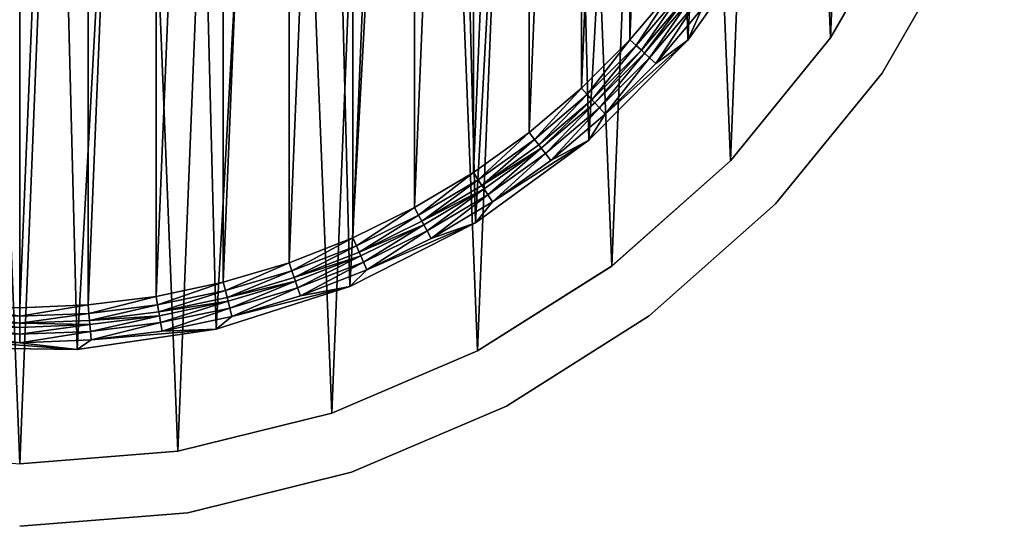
# Model space of a CAD drawing. Header units: millimetres. Extents: x 70 to 909, y -420 to 420.
# Tile 5 of 15: x 489 to 884, y -420 to -217. Entities that reach past the tile are written whole.
import ezdxf

# ---------------------------------------------------------------- set-up
doc = ezdxf.new("R2010")
doc.units = ezdxf.units.MM
doc.header["$LTSCALE"] = 25.4
doc.layers.get('0').update_dxf_attribs({"true_color": 0xff5454})

# ---------------------------------------------------------------- blocks, each defined once
blk = doc.blocks.new('MIST-8944.STL')
at = {"color": 7, "true_color": 0xffffff}
mesh = blk.add_polyface(dxfattribs=at)
corners = [(97.16, -47.61, 1.61), (102.27, 79.01, 1.61), (94.6, 15.91, 1.61), (109.88, -109.9, 1.61), (119.95, 140.07, 1.61), (132.42, -169.33, 1.61), (147.2, 197.5, 1.61), (164.21, -224.39, 1.61), (183.32, 249.82, 1.61), (204.41, -273.63, 1.61), (227.35, 295.66, 1.61), (251.99, -315.78, 1.61), (278.17, 333.85, 1.61), (305.72, -349.76, 1.61), (334.46, 363.39, 1.61), (364.2, -374.67, 1.61), (394.75, 383.52, 1.61), (425.92, -389.88, 1.61), (457.5, 393.72, 1.61), (489.28, -395, 1.61), (521.07, 393.72, 1.61), (552.65, -389.88, 1.61), (583.81, 383.52, 1.61), (614.37, -374.67, 1.61), (644.11, 363.39, 1.61), (672.85, -349.76, 1.61), (700.4, 333.85, 1.61), (726.58, -315.78, 1.61), (751.22, 295.66, 1.61), (774.16, -273.63, 1.61), (795.25, 249.82, 1.61), (814.36, -224.39, 1.61), (831.36, 197.5, 1.61), (846.15, -169.33, 1.61), (858.62, 140.07, 1.61), (868.69, -109.9, 1.61), (876.3, 79.01, 1.61), (881.4, -47.61, 1.61), (883.96, 15.91, 1.61)]
mesh.append_faces([[corners[k] for k in face] for face in [(0, 1, 2), (36, 37, 38)]], dxfattribs={"vtx0": -1, "color": 7})
mesh.append_faces([[corners[k] for k in face] for face in [(1, 3, 4), (4, 5, 6), (6, 7, 8), (8, 9, 10), (10, 11, 12), (12, 13, 14), (14, 15, 16), (16, 17, 18), (18, 19, 20), (20, 21, 22), (22, 23, 24), (24, 25, 26), (26, 27, 28), (28, 29, 30), (30, 31, 32), (32, 33, 34), (34, 35, 36)]], dxfattribs={"vtx0": -1, "vtx1": -1, "color": 7})
mesh.append_faces([[corners[k] for k in face] for face in [(1, 0, 3), (4, 3, 5), (6, 5, 7), (8, 7, 9), (10, 9, 11), (12, 11, 13), (14, 13, 15), (16, 15, 17), (18, 17, 19), (20, 19, 21), (22, 21, 23), (24, 23, 25), (26, 25, 27), (28, 27, 29), (30, 29, 31), (32, 31, 33), (34, 33, 35), (36, 35, 37)]], dxfattribs={"vtx0": -1, "vtx2": -1, "color": 7})
mesh = blk.add_polyface(dxfattribs=at)
corners = [(142.5, 47.34, 162.11), (143.9, 28.62, 162.11), (142.71, 0, 162.11), (147.44, 57.04, 162.11), (154.58, 102.35, 162.11), (153.32, 85.08, 162.11), (161.49, 112.53, 162.11), (175.34, 154.72, 162.11), (171.9, 139.22, 162.11), (184.48, 164.95, 162.11), (204.22, 203.07, 162.11), (199.14, 189.56, 162.11), (215.79, 212.87, 162.11), (240.49, 246.17, 162.11), (234.3, 234.73, 162.11), (254.56, 254.98, 162.11), (283.2, 282.89, 162.11), (276.41, 273.49, 162.11), (299.73, 290.14, 162.11), (331.25, 312.29, 162.11), (324.33, 304.8, 162.11), (350.07, 317.38, 162.11), (383.39, 333.6, 162.11), (376.75, 327.79, 162.11), (404.2, 335.97, 162.11), (438.27, 346.26, 162.11), (432.24, 341.85, 162.11), (460.66, 345.39, 162.11), (494.48, 349.96, 162.11), (489.28, 346.57, 162.11), (517.9, 345.39, 162.11), (550.55, 344.6, 162.11), (546.33, 341.85, 162.11), (574.36, 335.97, 162.11), (605.03, 330.31, 162.11), (601.81, 327.8, 162.11), (628.5, 317.38, 162.11), (656.52, 307.46, 162.11), (654.23, 304.8, 162.11), (678.84, 290.14, 162.11), (703.67, 276.66, 162.11), (702.15, 273.5, 162.11), (724.01, 254.98, 162.11), (745.27, 238.68, 162.11), (744.27, 234.73, 162.11), (762.78, 212.87, 162.11), (780.25, 194.53, 162.11), (779.42, 189.56, 162.11), (794.09, 164.95, 162.11), (807.68, 145.34, 162.11), (806.67, 139.22, 162.11), (817.08, 112.53, 162.11), (826.87, 92.38, 162.11), (825.25, 85.08, 162.11), (831.13, 57.05, 162.11), (837.32, 37.03, 162.11), (834.67, 28.62, 162.11), (835.86, 0, 162.11), (139.4, -8.9, 162.11), (145.36, -64.91, 162.11), (143.9, -28.62, 162.11), (147.44, -57.05, 162.11), (160.22, -119.24, 162.11), (153.32, -85.08, 162.11), (161.49, -112.53, 162.11), (183.61, -170.48, 162.11), (171.9, -139.22, 162.11), (184.48, -164.95, 162.11), (214.92, -217.31, 162.11), (199.15, -189.56, 162.11), (215.79, -212.87, 162.11), (253.33, -258.51, 162.11), (234.3, -234.73, 162.11), (254.56, -254.98, 162.11), (297.85, -293.01, 162.11), (276.42, -273.5, 162.11), (299.73, -290.14, 162.11), (347.33, -319.92, 162.11), (324.34, -304.8, 162.11), (350.07, -317.38, 162.11), (400.49, -338.55, 162.11), (376.75, -327.8, 162.11), (404.21, -335.97, 162.11), (455.95, -348.41, 162.11), (432.24, -341.85, 162.11), (460.67, -345.39, 162.11), (512.27, -349.24, 162.11), (489.29, -346.57, 162.11), (517.91, -345.39, 162.11), (567.99, -341.03, 162.11), (546.33, -341.85, 162.11), (574.36, -335.97, 162.11), (621.68, -323.99, 162.11), (601.82, -327.79, 162.11), (628.5, -317.38, 162.11), (671.94, -298.56, 162.11), (654.24, -304.8, 162.11), (678.84, -290.14, 162.11), (717.47, -265.39, 162.11), (702.16, -273.49, 162.11), (724.01, -254.98, 162.11), (757.08, -225.35, 162.11), (744.27, -234.73, 162.11), (762.78, -212.87, 162.11), (789.76, -179.48, 162.11), (779.42, -189.56, 162.11), (794.09, -164.95, 162.11), (814.66, -128.95, 162.11), (806.67, -139.22, 162.11), (817.08, -112.53, 162.11), (831.13, -75.09, 162.11), (825.25, -85.08, 162.11), (831.13, -57.04, 162.11), (834.67, -28.62, 162.11), (838.75, -19.28, 162.11)]
mesh.append_faces([[corners[k] for k in face] for face in [(1, 0, 3), (3, 4, 5), (5, 4, 6), (6, 7, 8), (8, 7, 9), (9, 10, 11), (11, 10, 12), (12, 13, 14), (14, 13, 15), (15, 16, 17), (17, 16, 18), (18, 19, 20), (20, 19, 21), (21, 22, 23), (23, 22, 24), (24, 25, 26), (26, 25, 27), (27, 28, 29), (29, 28, 30), (30, 31, 32), (32, 31, 33), (33, 34, 35), (35, 34, 36), (36, 37, 38), (38, 37, 39), (39, 40, 41), (41, 40, 42), (42, 43, 44), (44, 43, 45), (45, 46, 47), (47, 46, 48), (48, 49, 50), (50, 49, 51), (51, 52, 53), (53, 52, 54), (54, 55, 56), (56, 55, 57), (58, 2, 59), (59, 61, 62), (62, 64, 65), (65, 67, 68), (68, 70, 71), (71, 73, 74), (74, 76, 77), (77, 79, 80), (80, 82, 83), (83, 85, 86), (86, 88, 89), (89, 91, 92), (92, 94, 95), (95, 97, 98), (98, 100, 101), (101, 103, 104), (104, 106, 107), (107, 109, 110), (110, 113, 114), (114, 57, 55)]], dxfattribs={"vtx0": -1, "vtx1": -1, "color": 7})
mesh.append_faces([[corners[k] for k in face] for face in [(0, 1, 2), (3, 0, 4), (6, 4, 7), (9, 7, 10), (12, 10, 13), (15, 13, 16), (18, 16, 19), (21, 19, 22), (24, 22, 25), (27, 25, 28), (30, 28, 31), (33, 31, 34), (36, 34, 37), (39, 37, 40), (42, 40, 43), (45, 43, 46), (48, 46, 49), (51, 49, 52), (54, 52, 55), (2, 58, 0), (59, 2, 60), (59, 60, 61), (62, 61, 63), (62, 63, 64), (65, 64, 66), (65, 66, 67), (68, 67, 69), (68, 69, 70), (71, 70, 72), (71, 72, 73), (74, 73, 75), (74, 75, 76), (77, 76, 78), (77, 78, 79), (80, 79, 81), (80, 81, 82), (83, 82, 84), (83, 84, 85), (86, 85, 87), (86, 87, 88), (89, 88, 90), (89, 90, 91), (92, 91, 93), (92, 93, 94), (95, 94, 96), (95, 96, 97), (98, 97, 99), (98, 99, 100), (101, 100, 102), (101, 102, 103), (104, 103, 105), (104, 105, 106), (107, 106, 108), (107, 108, 109), (110, 109, 111), (110, 111, 112), (110, 112, 113), (114, 113, 57)]], dxfattribs={"vtx0": -1, "vtx2": -1, "color": 7})
mesh = blk.add_polyface(dxfattribs=at)
corners = [(145.36, -64.91, 162.9), (142.5, 47.34, 162.9), (139.4, -8.9, 162.9), (154.58, 102.35, 162.9), (160.22, -119.24, 162.9), (175.34, 154.72, 162.9), (183.61, -170.48, 162.9), (204.22, 203.07, 162.9), (214.92, -217.31, 162.9), (240.49, 246.17, 162.9), (253.33, -258.51, 162.9), (283.2, 282.89, 162.9), (297.85, -293.01, 162.9), (331.25, 312.29, 162.9), (347.33, -319.92, 162.9), (383.39, 333.6, 162.9), (400.49, -338.55, 162.9), (438.27, 346.26, 162.9), (455.95, -348.41, 162.9), (494.48, 349.96, 162.9), (512.27, -349.24, 162.9), (550.55, 344.6, 162.9), (567.99, -341.03, 162.9), (605.03, 330.31, 162.9), (621.68, -323.99, 162.9), (656.52, 307.46, 162.9), (671.94, -298.56, 162.9), (703.67, 276.66, 162.9), (717.47, -265.39, 162.9), (745.27, 238.68, 162.9), (757.08, -225.35, 162.9), (780.25, 194.53, 162.9), (789.76, -179.48, 162.9), (807.68, 145.34, 162.9), (814.66, -128.95, 162.9), (826.87, 92.38, 162.9), (831.13, -75.09, 162.9), (837.32, 37.03, 162.9), (838.75, -19.28, 162.9)]
mesh.append_faces([[corners[k] for k in face] for face in [(0, 1, 2), (37, 36, 38)]], dxfattribs={"vtx0": -1, "color": 7})
mesh.append_faces([[corners[k] for k in face] for face in [(1, 0, 3), (3, 4, 5), (5, 6, 7), (7, 8, 9), (9, 10, 11), (11, 12, 13), (13, 14, 15), (15, 16, 17), (17, 18, 19), (19, 20, 21), (21, 22, 23), (23, 24, 25), (25, 26, 27), (27, 28, 29), (29, 30, 31), (31, 32, 33), (33, 34, 35), (35, 36, 37)]], dxfattribs={"vtx0": -1, "vtx1": -1, "color": 7})
mesh.append_faces([[corners[k] for k in face] for face in [(3, 0, 4), (5, 4, 6), (7, 6, 8), (9, 8, 10), (11, 10, 12), (13, 12, 14), (15, 14, 16), (17, 16, 18), (19, 18, 20), (21, 20, 22), (23, 22, 24), (25, 24, 26), (27, 26, 28), (29, 28, 30), (31, 30, 32), (33, 32, 34), (35, 34, 36)]], dxfattribs={"vtx0": -1, "vtx2": -1, "color": 7})
mesh = blk.add_polyface(dxfattribs=at)
corners = [(157.95, 27.45, 154.11), (157.95, -27.46, 154.11), (156.81, 0, 154.11), (161.34, 54.72, 154.11), (161.35, -54.73, 154.11), (166.98, 81.62, 154.11), (166.98, -81.62, 154.11), (174.82, 107.95, 154.11), (174.83, -107.96, 154.11), (184.81, 133.55, 154.11), (184.81, -133.55, 154.11), (196.88, 158.24, 154.11), (196.88, -158.24, 154.11), (210.95, 181.84, 154.11), (210.95, -181.85, 154.11), (226.91, 204.21, 154.11), (226.92, -204.21, 154.11), (244.67, 225.18, 154.11), (244.68, -225.18, 154.11), (264.1, 244.61, 154.11), (264.11, -244.61, 154.11), (285.07, 262.37, 154.11), (285.08, -262.37, 154.11), (307.44, 278.34, 154.11), (307.44, -278.34, 154.11), (331.04, 292.4, 154.11), (331.05, -292.4, 154.11), (355.73, 304.47, 154.11), (355.73, -304.47, 154.11), (381.33, 314.46, 154.11), (381.33, -314.46, 154.11), (407.67, 322.3, 154.11), (407.67, -322.3, 154.11), (434.56, 327.94, 154.11), (434.56, -327.94, 154.11), (461.83, 331.34, 154.11), (461.83, -331.34, 154.11), (489.28, 332.47, 154.11), (489.29, -332.47, 154.11), (516.74, 331.34, 154.11), (516.74, -331.34, 154.11), (544.01, 327.94, 154.11), (544.01, -327.94, 154.11), (570.9, 322.3, 154.11), (570.9, -322.3, 154.11), (597.24, 314.46, 154.11), (597.24, -314.46, 154.11), (622.84, 304.47, 154.11), (622.84, -304.47, 154.11), (647.52, 292.4, 154.11), (647.53, -292.4, 154.11), (671.13, 278.34, 154.11), (671.13, -278.34, 154.11), (693.49, 262.37, 154.11), (693.5, -262.37, 154.11), (714.46, 244.61, 154.11), (714.46, -244.61, 154.11), (733.89, 225.18, 154.11), (733.89, -225.18, 154.11), (751.65, 204.21, 154.11), (751.65, -204.21, 154.11), (767.62, 181.85, 154.11), (767.62, -181.84, 154.11), (781.69, 158.24, 154.11), (781.69, -158.24, 154.11), (793.75, 133.55, 154.11), (793.76, -133.55, 154.11), (803.74, 107.96, 154.11), (803.74, -107.95, 154.11), (811.58, 81.62, 154.11), (811.59, -81.62, 154.11), (817.22, 54.73, 154.11), (817.22, -54.72, 154.11), (820.62, 27.46, 154.11), (820.62, -27.45, 154.11), (821.76, 0, 154.11)]
mesh.append_faces([[corners[k] for k in face] for face in [(0, 1, 2), (74, 73, 75)]], dxfattribs={"vtx0": -1, "color": 7})
mesh.append_faces([[corners[k] for k in face] for face in [(1, 3, 4), (4, 5, 6), (6, 7, 8), (8, 9, 10), (10, 11, 12), (12, 13, 14), (14, 15, 16), (16, 17, 18), (18, 19, 20), (20, 21, 22), (22, 23, 24), (24, 25, 26), (26, 27, 28), (28, 29, 30), (30, 31, 32), (32, 33, 34), (34, 35, 36), (36, 37, 38), (38, 39, 40), (40, 41, 42), (42, 43, 44), (44, 45, 46), (46, 47, 48), (48, 49, 50), (50, 51, 52), (52, 53, 54), (54, 55, 56), (56, 57, 58), (58, 59, 60), (60, 61, 62), (62, 63, 64), (64, 65, 66), (66, 67, 68), (68, 69, 70), (70, 71, 72), (72, 73, 74)]], dxfattribs={"vtx0": -1, "vtx1": -1, "color": 7})
mesh.append_faces([[corners[k] for k in face] for face in [(1, 0, 3), (4, 3, 5), (6, 5, 7), (8, 7, 9), (10, 9, 11), (12, 11, 13), (14, 13, 15), (16, 15, 17), (18, 17, 19), (20, 19, 21), (22, 21, 23), (24, 23, 25), (26, 25, 27), (28, 27, 29), (30, 29, 31), (32, 31, 33), (34, 33, 35), (36, 35, 37), (38, 37, 39), (40, 39, 41), (42, 41, 43), (44, 43, 45), (46, 45, 47), (48, 47, 49), (50, 49, 51), (52, 51, 53), (54, 53, 55), (56, 55, 57), (58, 57, 59), (60, 59, 61), (62, 61, 63), (64, 63, 65), (66, 65, 67), (68, 67, 69), (70, 69, 71), (72, 71, 73)]], dxfattribs={"vtx0": -1, "vtx2": -1, "color": 7})
at = {"color": 254, "true_color": 0xe3e2e8}
mesh = blk.add_polyface(dxfattribs=at)
corners = [(846.15, -169.33, 1.61), (814.36, -224.38, 151.61), (814.36, -224.39, 1.61), (846.14, -169.33, 151.61)]
mesh.append_faces([[corners[k] for k in face] for face in [(0, 1, 2), (1, 0, 3)]], dxfattribs={"vtx0": -1, "color": 254})
at = {"color": 7, "true_color": 0xffffff}
mesh = blk.add_polyface(dxfattribs=at)
corners = [(789.76, -179.48, 162.11), (757.08, -225.35, 162.9), (757.08, -225.35, 162.11), (789.76, -179.48, 162.9)]
mesh.append_faces([[corners[k] for k in face] for face in [(0, 1, 2), (1, 0, 3)]], dxfattribs={"vtx0": -1, "color": 7})
at = {"color": 254, "true_color": 0xe3e2e8}
mesh = blk.add_polyface(dxfattribs=at)
corners = [(868.73, -180.05, 1.61), (834.94, -238.59, 151.61), (834.94, -238.59, 1.61), (868.73, -180.05, 151.61)]
mesh.append_faces([[corners[k] for k in face] for face in [(0, 1, 2), (1, 0, 3)]], dxfattribs={"vtx0": -1, "color": 254})
at = {"color": 7, "true_color": 0xffffff}
mesh = blk.add_polyface(dxfattribs=at)
corners = [(751.65, -204.21, 154.11), (736.44, -227.52, 154.9), (733.89, -225.18, 154.11), (754.38, -206.33, 154.9)]
mesh.append_faces([[corners[k] for k in face] for face in [(0, 1, 2), (1, 0, 3)]], dxfattribs={"vtx0": -1, "color": 7})
mesh = blk.add_polyface(dxfattribs=at)
corners = [(754.38, -206.33, 154.9), (738.48, -229.4, 157.1), (736.44, -227.52, 154.9), (756.57, -208.04, 157.1)]
mesh.append_faces([[corners[k] for k in face] for face in [(0, 1, 2), (1, 0, 3)]], dxfattribs={"vtx0": -1, "color": 7})
mesh = blk.add_polyface(dxfattribs=at)
corners = [(756.57, -208.04, 157.1), (739.68, -230.5, 159.13), (738.48, -229.4, 157.1), (757.86, -209.04, 159.13)]
mesh.append_faces([[corners[k] for k in face] for face in [(0, 1, 2), (1, 0, 3)]], dxfattribs={"vtx0": -1, "color": 7})
mesh = blk.add_polyface(dxfattribs=at)
corners = [(757.86, -209.04, 159.13), (741.72, -232.39, 161.33), (739.68, -230.5, 159.13), (760.05, -210.75, 161.33)]
mesh.append_faces([[corners[k] for k in face] for face in [(0, 1, 2), (1, 0, 3)]], dxfattribs={"vtx0": -1, "color": 7})
mesh = blk.add_polyface(dxfattribs=at)
corners = [(760.05, -210.75, 161.33), (744.27, -234.73, 162.11), (741.72, -232.39, 161.33), (762.78, -212.87, 162.11)]
mesh.append_faces([[corners[k] for k in face] for face in [(0, 1, 2), (1, 0, 3)]], dxfattribs={"vtx0": -1, "color": 7})
at = {"color": 254, "true_color": 0xe3e2e8}
mesh = blk.add_polyface(dxfattribs=at)
corners = [(814.36, -224.39, 1.61), (774.16, -273.62, 151.61), (774.16, -273.63, 1.61), (814.36, -224.38, 151.61)]
mesh.append_faces([[corners[k] for k in face] for face in [(0, 1, 2), (1, 0, 3)]], dxfattribs={"vtx0": -1, "color": 254})
at = {"color": 7, "true_color": 0xffffff}
mesh = blk.add_polyface(dxfattribs=at)
corners = [(733.89, -225.18, 154.11), (716.8, -247.15, 154.9), (714.46, -244.61, 154.11), (736.44, -227.52, 154.9)]
mesh.append_faces([[corners[k] for k in face] for face in [(0, 1, 2), (1, 0, 3)]], dxfattribs={"vtx0": -1, "color": 7})
mesh = blk.add_polyface(dxfattribs=at)
corners = [(736.44, -227.52, 154.9), (718.69, -249.19, 157.1), (716.8, -247.15, 154.9), (738.48, -229.4, 157.1)]
mesh.append_faces([[corners[k] for k in face] for face in [(0, 1, 2), (1, 0, 3)]], dxfattribs={"vtx0": -1, "color": 7})
mesh = blk.add_polyface(dxfattribs=at)
corners = [(757.08, -225.35, 162.11), (717.47, -265.39, 162.9), (717.47, -265.39, 162.11), (757.08, -225.35, 162.9)]
mesh.append_faces([[corners[k] for k in face] for face in [(0, 1, 2), (1, 0, 3)]], dxfattribs={"vtx0": -1, "color": 7})
mesh = blk.add_polyface(dxfattribs=at)
corners = [(738.48, -229.4, 157.1), (719.79, -250.39, 159.13), (718.69, -249.19, 157.1), (739.68, -230.5, 159.13)]
mesh.append_faces([[corners[k] for k in face] for face in [(0, 1, 2), (1, 0, 3)]], dxfattribs={"vtx0": -1, "color": 7})
mesh = blk.add_polyface(dxfattribs=at)
corners = [(739.68, -230.5, 159.13), (721.67, -252.44, 161.33), (719.79, -250.39, 159.13), (741.72, -232.39, 161.33)]
mesh.append_faces([[corners[k] for k in face] for face in [(0, 1, 2), (1, 0, 3)]], dxfattribs={"vtx0": -1, "color": 7})
mesh = blk.add_polyface(dxfattribs=at)
corners = [(741.72, -232.39, 161.33), (724.01, -254.98, 162.11), (721.67, -252.44, 161.33), (744.27, -234.73, 162.11)]
mesh.append_faces([[corners[k] for k in face] for face in [(0, 1, 2), (1, 0, 3)]], dxfattribs={"vtx0": -1, "color": 7})
at = {"color": 254, "true_color": 0xe3e2e8}
mesh = blk.add_polyface(dxfattribs=at)
corners = [(834.94, -238.59, 1.61), (792.19, -290.94, 151.61), (792.19, -290.94, 1.61), (834.94, -238.59, 151.61)]
mesh.append_faces([[corners[k] for k in face] for face in [(0, 1, 2), (1, 0, 3)]], dxfattribs={"vtx0": -1, "color": 254})
at = {"color": 7, "true_color": 0xffffff}
mesh = blk.add_polyface(dxfattribs=at)
corners = [(714.46, -244.61, 154.11), (695.62, -265.1, 154.9), (693.5, -262.37, 154.11), (716.8, -247.15, 154.9)]
mesh.append_faces([[corners[k] for k in face] for face in [(0, 1, 2), (1, 0, 3)]], dxfattribs={"vtx0": -1, "color": 7})
mesh = blk.add_polyface(dxfattribs=at)
corners = [(716.8, -247.15, 154.9), (697.32, -267.29, 157.1), (695.62, -265.1, 154.9), (718.69, -249.19, 157.1)]
mesh.append_faces([[corners[k] for k in face] for face in [(0, 1, 2), (1, 0, 3)]], dxfattribs={"vtx0": -1, "color": 7})
mesh = blk.add_polyface(dxfattribs=at)
corners = [(718.69, -249.19, 157.1), (698.33, -268.57, 159.13), (697.32, -267.29, 157.1), (719.79, -250.39, 159.13)]
mesh.append_faces([[corners[k] for k in face] for face in [(0, 1, 2), (1, 0, 3)]], dxfattribs={"vtx0": -1, "color": 7})
mesh = blk.add_polyface(dxfattribs=at)
corners = [(719.79, -250.39, 159.13), (700.03, -270.77, 161.33), (698.33, -268.57, 159.13), (721.67, -252.44, 161.33)]
mesh.append_faces([[corners[k] for k in face] for face in [(0, 1, 2), (1, 0, 3)]], dxfattribs={"vtx0": -1, "color": 7})
mesh = blk.add_polyface(dxfattribs=at)
corners = [(721.67, -252.44, 161.33), (702.16, -273.49, 162.11), (700.03, -270.77, 161.33), (724.01, -254.98, 162.11)]
mesh.append_faces([[corners[k] for k in face] for face in [(0, 1, 2), (1, 0, 3)]], dxfattribs={"vtx0": -1, "color": 7})
mesh = blk.add_polyface(dxfattribs=at)
corners = [(693.5, -262.37, 154.11), (673.02, -281.23, 154.9), (671.13, -278.34, 154.11), (695.62, -265.1, 154.9)]
mesh.append_faces([[corners[k] for k in face] for face in [(0, 1, 2), (1, 0, 3)]], dxfattribs={"vtx0": -1, "color": 7})
mesh = blk.add_polyface(dxfattribs=at)
corners = [(717.47, -265.39, 162.9), (671.94, -298.56, 162.11), (717.47, -265.39, 162.11), (671.94, -298.56, 162.9)]
mesh.append_faces([[corners[k] for k in face] for face in [(0, 1, 2), (1, 0, 3)]], dxfattribs={"vtx0": -1, "color": 7})
mesh = blk.add_polyface(dxfattribs=at)
corners = [(695.62, -265.1, 154.9), (674.54, -283.55, 157.1), (673.02, -281.23, 154.9), (697.32, -267.29, 157.1)]
mesh.append_faces([[corners[k] for k in face] for face in [(0, 1, 2), (1, 0, 3)]], dxfattribs={"vtx0": -1, "color": 7})
mesh = blk.add_polyface(dxfattribs=at)
corners = [(698.33, -268.57, 159.13), (674.54, -283.55, 157.1), (697.32, -267.29, 157.1), (675.43, -284.92, 159.13)]
mesh.append_faces([[corners[k] for k in face] for face in [(0, 1, 2), (1, 0, 3)]], dxfattribs={"vtx0": -1, "color": 7})
mesh = blk.add_polyface(dxfattribs=at)
corners = [(698.33, -268.57, 159.13), (676.95, -287.25, 161.33), (675.43, -284.92, 159.13), (700.03, -270.77, 161.33)]
mesh.append_faces([[corners[k] for k in face] for face in [(0, 1, 2), (1, 0, 3)]], dxfattribs={"vtx0": -1, "color": 7})
mesh = blk.add_polyface(dxfattribs=at)
corners = [(700.03, -270.77, 161.33), (678.84, -290.14, 162.11), (676.95, -287.25, 161.33), (702.16, -273.49, 162.11)]
mesh.append_faces([[corners[k] for k in face] for face in [(0, 1, 2), (1, 0, 3)]], dxfattribs={"vtx0": -1, "color": 7})
at = {"color": 254, "true_color": 0xe3e2e8}
mesh = blk.add_polyface(dxfattribs=at)
corners = [(774.16, -273.62, 151.61), (726.58, -315.78, 1.61), (774.16, -273.63, 1.61), (726.57, -315.78, 151.61)]
mesh.append_faces([[corners[k] for k in face] for face in [(0, 1, 2), (1, 0, 3)]], dxfattribs={"vtx0": -1, "color": 254})
at = {"color": 7, "true_color": 0xffffff}
mesh = blk.add_polyface(dxfattribs=at)
corners = [(671.13, -278.34, 154.11), (649.17, -295.44, 154.9), (647.53, -292.4, 154.11), (673.02, -281.23, 154.9)]
mesh.append_faces([[corners[k] for k in face] for face in [(0, 1, 2), (1, 0, 3)]], dxfattribs={"vtx0": -1, "color": 7})
mesh = blk.add_polyface(dxfattribs=at)
corners = [(673.02, -281.23, 154.9), (650.49, -297.88, 157.1), (649.17, -295.44, 154.9), (674.54, -283.55, 157.1)]
mesh.append_faces([[corners[k] for k in face] for face in [(0, 1, 2), (1, 0, 3)]], dxfattribs={"vtx0": -1, "color": 7})
mesh = blk.add_polyface(dxfattribs=at)
corners = [(675.43, -284.92, 159.13), (650.49, -297.88, 157.1), (674.54, -283.55, 157.1), (651.27, -299.32, 159.13)]
mesh.append_faces([[corners[k] for k in face] for face in [(0, 1, 2), (1, 0, 3)]], dxfattribs={"vtx0": -1, "color": 7})
mesh = blk.add_polyface(dxfattribs=at)
corners = [(675.43, -284.92, 159.13), (652.59, -301.76, 161.33), (651.27, -299.32, 159.13), (676.95, -287.25, 161.33)]
mesh.append_faces([[corners[k] for k in face] for face in [(0, 1, 2), (1, 0, 3)]], dxfattribs={"vtx0": -1, "color": 7})
mesh = blk.add_polyface(dxfattribs=at)
corners = [(676.95, -287.25, 161.33), (654.24, -304.8, 162.11), (652.59, -301.76, 161.33), (678.84, -290.14, 162.11)]
mesh.append_faces([[corners[k] for k in face] for face in [(0, 1, 2), (1, 0, 3)]], dxfattribs={"vtx0": -1, "color": 7})
at = {"color": 254, "true_color": 0xe3e2e8}
mesh = blk.add_polyface(dxfattribs=at)
corners = [(792.19, -290.94, 151.61), (741.6, -335.77, 1.61), (792.19, -290.94, 1.61), (741.6, -335.77, 151.61)]
mesh.append_faces([[corners[k] for k in face] for face in [(0, 1, 2), (1, 0, 3)]], dxfattribs={"vtx0": -1, "color": 254})
at = {"color": 7, "true_color": 0xffffff}
mesh = blk.add_polyface(dxfattribs=at)
corners = [(647.53, -292.4, 154.11), (624.23, -307.64, 154.9), (622.84, -304.47, 154.11), (649.17, -295.44, 154.9)]
mesh.append_faces([[corners[k] for k in face] for face in [(0, 1, 2), (1, 0, 3)]], dxfattribs={"vtx0": -1, "color": 7})
mesh = blk.add_polyface(dxfattribs=at)
corners = [(649.17, -295.44, 154.9), (625.34, -310.18, 157.1), (624.23, -307.64, 154.9), (650.49, -297.88, 157.1)]
mesh.append_faces([[corners[k] for k in face] for face in [(0, 1, 2), (1, 0, 3)]], dxfattribs={"vtx0": -1, "color": 7})
mesh = blk.add_polyface(dxfattribs=at)
corners = [(671.94, -298.56, 162.9), (621.68, -323.99, 162.11), (671.94, -298.56, 162.11), (621.68, -323.99, 162.9)]
mesh.append_faces([[corners[k] for k in face] for face in [(0, 1, 2), (1, 0, 3)]], dxfattribs={"vtx0": -1, "color": 7})
mesh = blk.add_polyface(dxfattribs=at)
corners = [(651.27, -299.32, 159.13), (625.34, -310.18, 157.1), (650.49, -297.88, 157.1), (626, -311.67, 159.13)]
mesh.append_faces([[corners[k] for k in face] for face in [(0, 1, 2), (1, 0, 3)]], dxfattribs={"vtx0": -1, "color": 7})
mesh = blk.add_polyface(dxfattribs=at)
corners = [(651.27, -299.32, 159.13), (627.11, -314.22, 161.33), (626, -311.67, 159.13), (652.59, -301.76, 161.33)]
mesh.append_faces([[corners[k] for k in face] for face in [(0, 1, 2), (1, 0, 3)]], dxfattribs={"vtx0": -1, "color": 7})
mesh = blk.add_polyface(dxfattribs=at)
corners = [(652.59, -301.76, 161.33), (628.5, -317.38, 162.11), (627.11, -314.22, 161.33), (654.24, -304.8, 162.11)]
mesh.append_faces([[corners[k] for k in face] for face in [(0, 1, 2), (1, 0, 3)]], dxfattribs={"vtx0": -1, "color": 7})
mesh = blk.add_polyface(dxfattribs=at)
corners = [(622.84, -304.47, 154.11), (598.36, -317.73, 154.9), (597.24, -314.46, 154.11), (624.23, -307.64, 154.9)]
mesh.append_faces([[corners[k] for k in face] for face in [(0, 1, 2), (1, 0, 3)]], dxfattribs={"vtx0": -1, "color": 7})
mesh = blk.add_polyface(dxfattribs=at)
corners = [(624.23, -307.64, 154.9), (599.26, -320.36, 157.1), (598.36, -317.73, 154.9), (625.34, -310.18, 157.1)]
mesh.append_faces([[corners[k] for k in face] for face in [(0, 1, 2), (1, 0, 3)]], dxfattribs={"vtx0": -1, "color": 7})
mesh = blk.add_polyface(dxfattribs=at)
corners = [(626, -311.67, 159.13), (599.26, -320.36, 157.1), (625.34, -310.18, 157.1), (599.79, -321.9, 159.13)]
mesh.append_faces([[corners[k] for k in face] for face in [(0, 1, 2), (1, 0, 3)]], dxfattribs={"vtx0": -1, "color": 7})
mesh = blk.add_polyface(dxfattribs=at)
corners = [(626, -311.67, 159.13), (600.7, -324.53, 161.33), (599.79, -321.9, 159.13), (627.11, -314.22, 161.33)]
mesh.append_faces([[corners[k] for k in face] for face in [(0, 1, 2), (1, 0, 3)]], dxfattribs={"vtx0": -1, "color": 7})
mesh = blk.add_polyface(dxfattribs=at)
corners = [(597.24, -314.46, 154.11), (571.75, -325.65, 154.9), (570.9, -322.3, 154.11), (598.36, -317.73, 154.9)]
mesh.append_faces([[corners[k] for k in face] for face in [(0, 1, 2), (1, 0, 3)]], dxfattribs={"vtx0": -1, "color": 7})
mesh = blk.add_polyface(dxfattribs=at)
corners = [(627.11, -314.22, 161.33), (601.82, -327.79, 162.11), (600.7, -324.53, 161.33), (628.5, -317.38, 162.11)]
mesh.append_faces([[corners[k] for k in face] for face in [(0, 1, 2), (1, 0, 3)]], dxfattribs={"vtx0": -1, "color": 7})
mesh = blk.add_polyface(dxfattribs=at)
corners = [(598.36, -317.73, 154.9), (572.43, -328.34, 157.1), (571.75, -325.65, 154.9), (599.26, -320.36, 157.1)]
mesh.append_faces([[corners[k] for k in face] for face in [(0, 1, 2), (1, 0, 3)]], dxfattribs={"vtx0": -1, "color": 7})
at = {"color": 254, "true_color": 0xe3e2e8}
mesh = blk.add_polyface(dxfattribs=at)
corners = [(726.57, -315.78, 151.61), (672.85, -349.76, 1.61), (726.58, -315.78, 1.61), (672.85, -349.75, 151.61)]
mesh.append_faces([[corners[k] for k in face] for face in [(0, 1, 2), (1, 0, 3)]], dxfattribs={"vtx0": -1, "color": 254})
at = {"color": 7, "true_color": 0xffffff}
mesh = blk.add_polyface(dxfattribs=at)
corners = [(570.9, -322.3, 154.11), (544.58, -331.35, 154.9), (544.01, -327.94, 154.11), (571.75, -325.65, 154.9)]
mesh.append_faces([[corners[k] for k in face] for face in [(0, 1, 2), (1, 0, 3)]], dxfattribs={"vtx0": -1, "color": 7})
mesh = blk.add_polyface(dxfattribs=at)
corners = [(599.79, -321.9, 159.13), (572.43, -328.34, 157.1), (599.26, -320.36, 157.1), (572.83, -329.92, 159.13)]
mesh.append_faces([[corners[k] for k in face] for face in [(0, 1, 2), (1, 0, 3)]], dxfattribs={"vtx0": -1, "color": 7})
mesh = blk.add_polyface(dxfattribs=at)
corners = [(599.79, -321.9, 159.13), (573.52, -332.62, 161.33), (572.83, -329.92, 159.13), (600.7, -324.53, 161.33)]
mesh.append_faces([[corners[k] for k in face] for face in [(0, 1, 2), (1, 0, 3)]], dxfattribs={"vtx0": -1, "color": 7})
mesh = blk.add_polyface(dxfattribs=at)
corners = [(571.75, -325.65, 154.9), (545.04, -334.09, 157.1), (544.58, -331.35, 154.9), (572.43, -328.34, 157.1)]
mesh.append_faces([[corners[k] for k in face] for face in [(0, 1, 2), (1, 0, 3)]], dxfattribs={"vtx0": -1, "color": 7})
mesh = blk.add_polyface(dxfattribs=at)
corners = [(621.68, -323.99, 162.9), (567.99, -341.03, 162.11), (621.68, -323.99, 162.11), (567.99, -341.03, 162.9)]
mesh.append_faces([[corners[k] for k in face] for face in [(0, 1, 2), (1, 0, 3)]], dxfattribs={"vtx0": -1, "color": 7})
mesh = blk.add_polyface(dxfattribs=at)
corners = [(600.7, -324.53, 161.33), (574.36, -335.97, 162.11), (573.52, -332.62, 161.33), (601.82, -327.79, 162.11)]
mesh.append_faces([[corners[k] for k in face] for face in [(0, 1, 2), (1, 0, 3)]], dxfattribs={"vtx0": -1, "color": 7})
mesh = blk.add_polyface(dxfattribs=at)
corners = [(461.83, -331.34, 154.11), (489.29, -335.93, 154.9), (461.55, -334.78, 154.9), (489.29, -332.47, 154.11)]
mesh.append_faces([[corners[k] for k in face] for face in [(0, 1, 2), (1, 0, 3)]], dxfattribs={"vtx0": -1, "color": 7})
mesh = blk.add_polyface(dxfattribs=at)
corners = [(516.74, -331.34, 154.11), (489.29, -335.93, 154.9), (489.29, -332.47, 154.11), (517.03, -334.78, 154.9)]
mesh.append_faces([[corners[k] for k in face] for face in [(0, 1, 2), (1, 0, 3)]], dxfattribs={"vtx0": -1, "color": 7})
mesh = blk.add_polyface(dxfattribs=at)
corners = [(544.01, -327.94, 154.11), (517.03, -334.78, 154.9), (516.74, -331.34, 154.11), (544.58, -331.35, 154.9)]
mesh.append_faces([[corners[k] for k in face] for face in [(0, 1, 2), (1, 0, 3)]], dxfattribs={"vtx0": -1, "color": 7})
mesh = blk.add_polyface(dxfattribs=at)
corners = [(544.58, -331.35, 154.9), (517.26, -337.55, 157.1), (517.03, -334.78, 154.9), (545.04, -334.09, 157.1)]
mesh.append_faces([[corners[k] for k in face] for face in [(0, 1, 2), (1, 0, 3)]], dxfattribs={"vtx0": -1, "color": 7})
mesh = blk.add_polyface(dxfattribs=at)
corners = [(572.83, -329.92, 159.13), (545.04, -334.09, 157.1), (572.43, -328.34, 157.1), (545.3, -335.7, 159.13)]
mesh.append_faces([[corners[k] for k in face] for face in [(0, 1, 2), (1, 0, 3)]], dxfattribs={"vtx0": -1, "color": 7})
mesh = blk.add_polyface(dxfattribs=at)
corners = [(572.83, -329.92, 159.13), (545.76, -338.44, 161.33), (545.3, -335.7, 159.13), (573.52, -332.62, 161.33)]
mesh.append_faces([[corners[k] for k in face] for face in [(0, 1, 2), (1, 0, 3)]], dxfattribs={"vtx0": -1, "color": 7})
mesh = blk.add_polyface(dxfattribs=at)
corners = [(461.55, -334.78, 154.9), (489.29, -338.71, 157.1), (461.32, -337.55, 157.1), (489.29, -335.93, 154.9)]
mesh.append_faces([[corners[k] for k in face] for face in [(0, 1, 2), (1, 0, 3)]], dxfattribs={"vtx0": -1, "color": 7})
mesh = blk.add_polyface(dxfattribs=at)
corners = [(517.03, -334.78, 154.9), (489.29, -338.71, 157.1), (489.29, -335.93, 154.9), (517.26, -337.55, 157.1)]
mesh.append_faces([[corners[k] for k in face] for face in [(0, 1, 2), (1, 0, 3)]], dxfattribs={"vtx0": -1, "color": 7})
mesh = blk.add_polyface(dxfattribs=at)
corners = [(545.3, -335.7, 159.13), (517.26, -337.55, 157.1), (545.04, -334.09, 157.1), (517.39, -339.18, 159.13)]
mesh.append_faces([[corners[k] for k in face] for face in [(0, 1, 2), (1, 0, 3)]], dxfattribs={"vtx0": -1, "color": 7})
mesh = blk.add_polyface(dxfattribs=at)
corners = [(573.52, -332.62, 161.33), (546.33, -341.85, 162.11), (545.76, -338.44, 161.33), (574.36, -335.97, 162.11)]
mesh.append_faces([[corners[k] for k in face] for face in [(0, 1, 2), (1, 0, 3)]], dxfattribs={"vtx0": -1, "color": 7})
mesh = blk.add_polyface(dxfattribs=at)
corners = [(461.18, -339.18, 159.13), (489.29, -343.12, 161.33), (460.95, -341.95, 161.33), (489.29, -340.34, 159.13)]
mesh.append_faces([[corners[k] for k in face] for face in [(0, 1, 2), (1, 0, 3)]], dxfattribs={"vtx0": -1, "color": 7})
mesh = blk.add_polyface(dxfattribs=at)
corners = [(489.29, -340.34, 159.13), (461.32, -337.55, 157.1), (489.29, -338.71, 157.1), (461.18, -339.18, 159.13)]
mesh.append_faces([[corners[k] for k in face] for face in [(0, 1, 2), (1, 0, 3)]], dxfattribs={"vtx0": -1, "color": 7})
mesh = blk.add_polyface(dxfattribs=at)
corners = [(517.39, -339.18, 159.13), (489.29, -338.71, 157.1), (517.26, -337.55, 157.1), (489.29, -340.34, 159.13)]
mesh.append_faces([[corners[k] for k in face] for face in [(0, 1, 2), (1, 0, 3)]], dxfattribs={"vtx0": -1, "color": 7})
mesh = blk.add_polyface(dxfattribs=at)
corners = [(517.39, -339.18, 159.13), (489.29, -343.12, 161.33), (489.29, -340.34, 159.13), (517.62, -341.94, 161.33)]
mesh.append_faces([[corners[k] for k in face] for face in [(0, 1, 2), (1, 0, 3)]], dxfattribs={"vtx0": -1, "color": 7})
mesh = blk.add_polyface(dxfattribs=at)
corners = [(545.3, -335.7, 159.13), (517.62, -341.94, 161.33), (517.39, -339.18, 159.13), (545.76, -338.44, 161.33)]
mesh.append_faces([[corners[k] for k in face] for face in [(0, 1, 2), (1, 0, 3)]], dxfattribs={"vtx0": -1, "color": 7})
mesh = blk.add_polyface(dxfattribs=at)
corners = [(545.76, -338.44, 161.33), (517.91, -345.39, 162.11), (517.62, -341.94, 161.33), (546.33, -341.85, 162.11)]
mesh.append_faces([[corners[k] for k in face] for face in [(0, 1, 2), (1, 0, 3)]], dxfattribs={"vtx0": -1, "color": 7})
at = {"color": 254, "true_color": 0xe3e2e8}
mesh = blk.add_polyface(dxfattribs=at)
corners = [(741.6, -335.77, 151.61), (684.47, -371.89, 1.61), (741.6, -335.77, 1.61), (684.47, -371.89, 151.61)]
mesh.append_faces([[corners[k] for k in face] for face in [(0, 1, 2), (1, 0, 3)]], dxfattribs={"vtx0": -1, "color": 254})
at = {"color": 7, "true_color": 0xffffff}
mesh = blk.add_polyface(dxfattribs=at)
corners = [(460.95, -341.95, 161.33), (489.29, -346.57, 162.11), (460.67, -345.39, 162.11), (489.29, -343.12, 161.33)]
mesh.append_faces([[corners[k] for k in face] for face in [(0, 1, 2), (1, 0, 3)]], dxfattribs={"vtx0": -1, "color": 7})
mesh = blk.add_polyface(dxfattribs=at)
corners = [(517.62, -341.94, 161.33), (489.29, -346.57, 162.11), (489.29, -343.12, 161.33), (517.91, -345.39, 162.11)]
mesh.append_faces([[corners[k] for k in face] for face in [(0, 1, 2), (1, 0, 3)]], dxfattribs={"vtx0": -1, "color": 7})
mesh = blk.add_polyface(dxfattribs=at)
corners = [(567.99, -341.03, 162.9), (512.27, -349.24, 162.11), (567.99, -341.03, 162.11), (512.27, -349.24, 162.9)]
mesh.append_faces([[corners[k] for k in face] for face in [(0, 1, 2), (1, 0, 3)]], dxfattribs={"vtx0": -1, "color": 7})
mesh = blk.add_polyface(dxfattribs=at)
corners = [(512.27, -349.24, 162.9), (455.95, -348.41, 162.11), (512.27, -349.24, 162.11), (455.95, -348.41, 162.9)]
mesh.append_faces([[corners[k] for k in face] for face in [(0, 1, 2), (1, 0, 3)]], dxfattribs={"vtx0": -1, "color": 7})
at = {"color": 254, "true_color": 0xe3e2e8}
mesh = blk.add_polyface(dxfattribs=at)
corners = [(672.85, -349.75, 151.61), (614.37, -374.67, 1.61), (672.85, -349.76, 1.61), (614.37, -374.67, 151.61)]
mesh.append_faces([[corners[k] for k in face] for face in [(0, 1, 2), (1, 0, 3)]], dxfattribs={"vtx0": -1, "color": 254})
mesh = blk.add_polyface(dxfattribs=at)
corners = [(614.37, -374.67, 151.61), (552.65, -389.88, 1.61), (614.37, -374.67, 1.61), (552.65, -389.88, 151.61)]
mesh.append_faces([[corners[k] for k in face] for face in [(0, 1, 2), (1, 0, 3)]], dxfattribs={"vtx0": -1, "color": 254})
mesh = blk.add_polyface(dxfattribs=at)
corners = [(684.47, -371.89, 151.61), (622.28, -398.39, 1.61), (684.47, -371.89, 1.61), (622.28, -398.39, 151.61)]
mesh.append_faces([[corners[k] for k in face] for face in [(0, 1, 2), (1, 0, 3)]], dxfattribs={"vtx0": -1, "color": 254})
mesh = blk.add_polyface(dxfattribs=at)
corners = [(552.65, -389.88, 151.61), (489.28, -395, 1.61), (552.65, -389.88, 1.61), (489.28, -395, 151.61)]
mesh.append_faces([[corners[k] for k in face] for face in [(0, 1, 2), (1, 0, 3)]], dxfattribs={"vtx0": -1, "color": 254})
mesh = blk.add_polyface(dxfattribs=at)
corners = [(622.28, -398.39, 151.61), (556.66, -414.56, 1.61), (622.28, -398.39, 1.61), (556.66, -414.56, 151.61)]
mesh.append_faces([[corners[k] for k in face] for face in [(0, 1, 2), (1, 0, 3)]], dxfattribs={"vtx0": -1, "color": 254})
mesh = blk.add_polyface(dxfattribs=at)
corners = [(556.66, -414.56, 151.61), (489.28, -420, 1.61), (556.66, -414.56, 1.61), (489.28, -420, 151.61)]
mesh.append_faces([[corners[k] for k in face] for face in [(0, 1, 2), (1, 0, 3)]], dxfattribs={"vtx0": -1, "color": 254})

msp = doc.modelspace()

# ---------------------------------------------------------------- block references
at = {"color": 0}
msp.add_blockref('MIST-8944.STL', (0, 0), dxfattribs=at)

doc.saveas('drawing.dxf')
